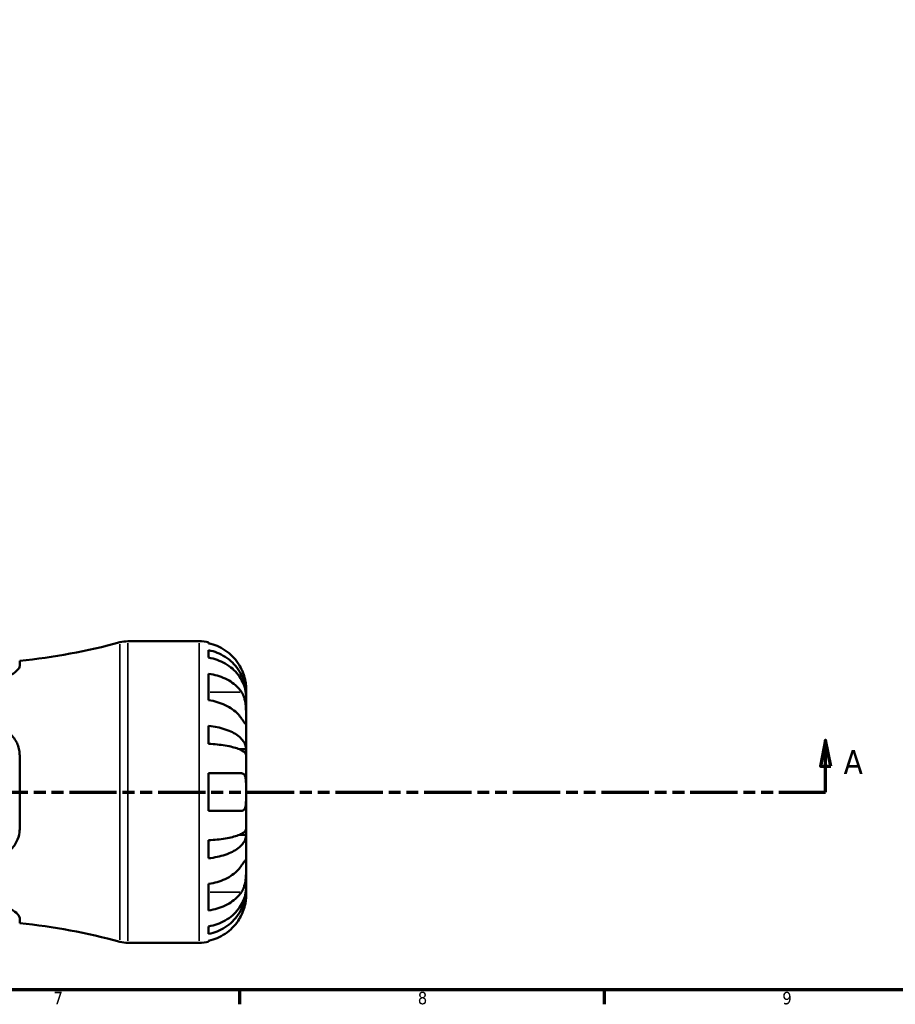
# Model space of a CAD drawing. Header units: millimetres. Extents: x -125 to 905, y -268 to 681.
# Tile 5 of 13: x 448 to 617, y 17 to 207. Entities that reach past the tile are written whole.
import ezdxf

# ---------------------------------------------------------------- set-up
doc = ezdxf.new("R2010")
doc.units = ezdxf.units.MM
doc.linetypes.add('DOUBLE_DASH_CHAIN', pattern=[1.2403, 0.6614, -0.0827, 0.1654, -0.0827, 0.1654, -0.0827])
for name, color, linetype, lineweight in [('Border (ANSI)', 7, 'Continuous', 70), ('Section Line (ANSI)', 7, 'DOUBLE_DASH_CHAIN', 70), ('Visible (ANSI)', 7, 'Continuous', 50), ('Visible Narrow (ANSI)', 7, 'Continuous', 35)]:
    doc.layers.add(name, color=color, linetype=linetype, lineweight=lineweight)
doc.styles.add('Label Text (ANSI)', font='tahoma.ttf')
doc.styles.add('Note Text (ANSI)', font='tahoma.ttf')

# ---------------------------------------------------------------- blocks, each defined once
blk = doc.blocks.new('Borders Default Border')
at = {"layer": 'Border (ANSI)'}
for p, q in [((490.58, 20), (490.58, 17.2)), ((560.67, 20), (560.67, 17.2))]:
    blk.add_line(p, q, dxfattribs=at)
at = {"layer": 'Border (ANSI)', "flags": 128}
blk.add_lwpolyline([(20, 20), (20, 574), (821, 574), (821, 20), (20, 20)], dxfattribs=at)
at = {"layer": 'Border (ANSI)', "color": 5, "true_color": 0x0000ff, "char_height": 2.4, "attachment_point": 7, "style": 'Note Text (ANSI)'}
for s, insert in [('7', (454.8, 17.2)), ('8', (524.84, 17.15)), ('9', (594.92, 17.15))]:
    blk.add_mtext(s, dxfattribs=dict(at, insert=insert))
blk = doc.blocks.new('2dTransSection0')
at = {"layer": 'Section Line (ANSI)', "linetype": 'Continuous'}
for p, q in [((304.36, 68.03), (303.36, 63.03)), ((304.36, 63.03), (304.36, 68.03)), ((305.36, 63.03), (304.36, 68.03)), ((603.24, 68.03), (602.24, 63.03)), ((603.24, 63.03), (603.24, 68.03)), ((604.24, 63.03), (603.24, 68.03)), ((303.36, 63.03), (305.36, 63.03)), ((304.36, 58.03), (304.36, 63.03)), ((602.24, 63.03), (604.24, 63.03)), ((603.24, 58.03), (603.24, 63.03)), ((304.36, 58.03), (313.32, 58.03)), ((594.28, 58.03), (603.24, 58.03))]:
    blk.add_line(p, q, dxfattribs=at)
at = {"layer": 'Section Line (ANSI)', "linetype": 'DOUBLE_DASH_CHAIN', "ltscale": 13.749826}
blk.add_line((304.36, 58.03), (603.24, 58.03), dxfattribs=at)
at = {"layer": 'Section Line (ANSI)', "linetype": 'Continuous', "flags": 128}
for points in [[(305.36, 63.03), (304.36, 68.03), (303.36, 63.03), (305.36, 63.03)], [(604.24, 63.03), (603.24, 68.03), (602.24, 63.03), (604.24, 63.03)]]:
    blk.add_lwpolyline(points, dxfattribs=at)
at = {"layer": 'Section Line (ANSI)'}
for points in [[(305.36, 63.03), (304.36, 68.03), (303.36, 63.03), (305.36, 63.03)], [(604.24, 63.03), (603.24, 68.03), (602.24, 63.03), (604.24, 63.03)]]:
    blk.add_solid(points, dxfattribs=at)
at = {"layer": 'Section Line (ANSI)', "char_height": 4.57, "attachment_point": 7, "style": 'Label Text (ANSI)'}
for insert in [(297, 61.53), (606.71, 61.53)]:
    blk.add_mtext('A', dxfattribs=dict(at, insert=insert))

msp = doc.modelspace()

# ---------------------------------------------------------------- linework, layer by layer
at = {"layer": 'Visible (ANSI)'}
for p, q in [((469.09, 87.03), (482.83, 87.03)), ((484.63, 86.85), (484.63, 86.62)), ((484.63, 85.31), (484.63, 83.88)), ((448.3, 82.26), (448.3, 83.27)), ((484.63, 80.79), (484.63, 75.7)), ((491.83, 76.74), (491.83, 78.03)), ((491.83, 76.74), (491.81, 76.74)), ((491.83, 76.25), (491.83, 76.74)), ((491.83, 72.17), (491.83, 76.25)), ((491.83, 66.27), (491.83, 72.17)), ((484.63, 70.76), (484.63, 67.3)), ((448.3, 50.99), (448.3, 65.07)), ((491.83, 66.27), (490.5, 66.27)), ((491.83, 65.09), (491.83, 66.27)), ((491.83, 58.03), (491.83, 65.09)), ((484.63, 61.63), (484.63, 54.43)), ((484.63, 61.63), (490.95, 61.63)), ((491.83, 50.97), (491.83, 58.03)), ((490.95, 54.43), (484.63, 54.43)), ((491.83, 49.79), (490.5, 49.79)), ((491.83, 49.79), (491.83, 50.97)), ((491.83, 43.89), (491.83, 49.79)), ((484.63, 48.75), (484.63, 45.29)), ((491.83, 39.81), (491.83, 43.89)), ((484.63, 40.36), (484.63, 35.27)), ((491.83, 39.32), (491.83, 39.81)), ((491.83, 39.32), (491.81, 39.32)), ((491.83, 38.03), (491.83, 39.32)), ((448.3, 32.79), (448.3, 33.79)), ((484.63, 32.18), (484.63, 30.74)), ((469.09, 29.03), (482.83, 29.03)), ((484.63, 29.44), (484.63, 29.21))]:
    msp.add_line(p, q, dxfattribs=at)
for centre, radius, start, end in [((436.54, 200.85), 118.17, 275.7115, 285.2232), ((469.09, 81.23), 5.8, 90, 105.2232), ((482.83, 78.03), 9, 78.463, 90), ((436.54, -84.79), 118.17, 74.7768, 84.2885), ((469.09, 34.83), 5.8, 254.7768, 270), ((482.83, 38.03), 9, 270, 281.537)]:
    msp.add_arc(centre, radius, start, end, dxfattribs=at)
for points, knots in [([(490.95, 81.63), (490.77, 82.02), (490.55, 82.41), (489.96, 83.29), (489.57, 83.76), (488.79, 84.55), (488.32, 84.95), (487.31, 85.62), (486.77, 85.91), (485.76, 86.33), (485.2, 86.5), (484.63, 86.62)], [4.427884, 4.427884, 4.427884, 4.427884, 4.5512464, 4.5512464, 4.7191329, 4.7191329, 4.8858696, 4.8858696, 5.0526063, 5.0526063, 5.2140047, 5.2140047, 5.2140047, 5.2140047]), ([(484.63, 85.31), (485.21, 85.2), (485.77, 85.03), (486.78, 84.62), (487.32, 84.35), (488.33, 83.69), (488.79, 83.32), (489.58, 82.55), (489.97, 82.1), (490.65, 81.12), (490.93, 80.6), (491.35, 79.6), (491.54, 79.03), (491.77, 77.87), (491.83, 77.28), (491.83, 76.74)], [0.170746, 0.170746, 0.170746, 0.170746, 0.33284, 0.33284, 0.499494, 0.499494, 0.666149, 0.666149, 0.833209, 0.833209, 1.000269, 1.000269, 1.167973, 1.167973, 1.335677, 1.335677, 1.335677, 1.335677]), ([(491.83, 76.25), (491.83, 76.73), (491.77, 77.26), (491.54, 78.29), (491.35, 78.79), (490.93, 79.68), (490.65, 80.15), (489.97, 81.02), (489.58, 81.42), (488.79, 82.1), (488.33, 82.44), (487.32, 83.02), (486.78, 83.26), (485.77, 83.63), (485.21, 83.78), (484.63, 83.88)], [4.014251, 4.014251, 4.014251, 4.014251, 4.181955, 4.181955, 4.349659, 4.349659, 4.516719, 4.516719, 4.683779, 4.683779, 4.850433, 4.850433, 5.017088, 5.017088, 5.179182, 5.179182, 5.179182, 5.179182]), ([(448.3, 82.26), (448.3, 82.2), (448.29, 82.12), (448.18, 81.83), (447.99, 81.59), (447.38, 81.02), (446.91, 80.7), (445.8, 80.11), (445.18, 79.86), (443.94, 79.53), (443.38, 79.43), (442.26, 79.35), (441.72, 79.36), (440.59, 79.49), (440.03, 79.62), (438.91, 80), (438.4, 80.26), (437.59, 80.81), (437.31, 81.1), (437.13, 81.46), (437.1, 81.56), (437.1, 81.65)], [-1.97486, -1.97486, -1.97486, -1.97486, -1.901863, -1.901863, -1.699568, -1.699568, -1.455664, -1.455664, -1.22759, -1.22759, -1.052727, -1.052727, -0.889572, -0.889572, -0.697972, -0.697972, -0.46666, -0.46666, -0.223232, -0.223232, -0.124189, -0.124189, -0.124189, -0.124189]), ([(491.83, 78.03), (491.83, 78.03), (491.83, 78.06), (491.83, 78.2), (491.82, 78.3), (491.8, 78.66), (491.77, 78.95), (491.67, 79.55), (491.61, 79.82), (491.47, 80.31), (491.4, 80.52), (491.24, 80.97), (491.15, 81.19), (491.02, 81.49), (490.99, 81.56), (490.95, 81.63)], [-2.4991326, -2.4991326, -2.4991326, -2.4991326, -2.4150544, -2.4150544, -2.3238473, -2.3238473, -2.1841143, -2.1841143, -2.0867477, -2.0867477, -2.0144067, -2.0144067, -1.9399427, -1.9399427, -1.916375, -1.916375, -1.916375, -1.916375]), ([(484.63, 80.79), (485.2, 80.71), (485.76, 80.58), (486.77, 80.29), (487.31, 80.09), (488.32, 79.61), (488.79, 79.33), (489.57, 78.77), (489.96, 78.44), (490.55, 77.81), (490.77, 77.54), (490.95, 77.26)], [0.1707531, 0.1707531, 0.1707531, 0.1707531, 0.3321515, 0.3321515, 0.4988882, 0.4988882, 0.6656248, 0.6656248, 0.8335114, 0.8335114, 0.9568737, 0.9568737, 0.9568737, 0.9568737]), ([(490.95, 77.26), (491.01, 77.17), (491.07, 77.08), (491.22, 76.8), (491.31, 76.61), (491.46, 76.18), (491.53, 75.95), (491.66, 75.37), (491.72, 75.02), (491.8, 74.21), (491.82, 73.76), (491.83, 72.91), (491.83, 72.51), (491.83, 72.17)], [-0.5800481, -0.5800481, -0.5800481, -0.5800481, -0.5384523, -0.5384523, -0.4638379, -0.4638379, -0.3862639, -0.3862639, -0.2784027, -0.2784027, -0.1427791, -0.1427791, 0, 0, 0, 0]), ([(490.95, 72.17), (490.77, 72.45), (490.55, 72.72), (489.96, 73.35), (489.57, 73.68), (488.79, 74.24), (488.32, 74.52), (487.31, 74.99), (486.77, 75.19), (485.76, 75.49), (485.2, 75.62), (484.63, 75.7)], [4.427884, 4.427884, 4.427884, 4.427884, 4.5512464, 4.5512464, 4.7191329, 4.7191329, 4.8858696, 4.8858696, 5.0526063, 5.0526063, 5.2140047, 5.2140047, 5.2140047, 5.2140047]), ([(491.83, 72.17), (491.83, 71.99), (491.83, 71.82), (491.83, 71.54), (491.83, 71.41), (491.81, 71.19), (491.79, 71.12), (491.72, 71.11), (491.66, 71.16), (491.52, 71.33), (491.46, 71.43), (491.3, 71.65), (491.21, 71.79), (491.06, 72.01), (491.01, 72.09), (490.95, 72.17)], [0, 0, 0, 0, 0.0777495, 0.0777495, 0.1608191, 0.1608191, 0.277838, 0.277838, 0.3882896, 0.3882896, 0.4654296, 0.4654296, 0.5403543, 0.5403543, 0.579532, 0.579532, 0.579532, 0.579532]), ([(437.1, 65.07), (437.1, 65.28), (437.11, 65.48), (437.21, 66.34), (437.39, 66.97), (437.99, 68.18), (438.43, 68.76), (439.46, 69.68), (440.04, 70.04), (441.19, 70.49), (441.73, 70.61), (442.84, 70.69), (443.39, 70.65), (444.58, 70.39), (445.19, 70.13), (446.4, 69.35), (446.96, 68.78), (447.79, 67.51), (448.08, 66.82), (448.27, 65.74), (448.3, 65.41), (448.3, 65.07)], [-1.959376, -1.959376, -1.959376, -1.959376, -1.894001, -1.894001, -1.687868, -1.687868, -1.460239, -1.460239, -1.250956, -1.250956, -1.083162, -1.083162, -0.916572, -0.916572, -0.709968, -0.709968, -0.455441, -0.455441, -0.215839, -0.215839, -0.109381, -0.109381, -0.109381, -0.109381]), ([(484.63, 70.76), (485.21, 70.7), (485.77, 70.61), (486.78, 70.4), (487.32, 70.26), (488.33, 69.91), (488.79, 69.72), (489.58, 69.32), (489.97, 69.08), (490.65, 68.57), (490.93, 68.29), (491.35, 67.77), (491.54, 67.47), (491.77, 66.86), (491.83, 66.55), (491.83, 66.27)], [0.170746, 0.170746, 0.170746, 0.170746, 0.33284, 0.33284, 0.499494, 0.499494, 0.666149, 0.666149, 0.833209, 0.833209, 1.000269, 1.000269, 1.167973, 1.167973, 1.335677, 1.335677, 1.335677, 1.335677]), ([(491.83, 65.09), (491.83, 65.23), (491.77, 65.38), (491.54, 65.68), (491.35, 65.83), (490.93, 66.08), (490.65, 66.22), (489.97, 66.47), (489.58, 66.59), (488.79, 66.79), (488.33, 66.89), (487.32, 67.05), (486.78, 67.12), (485.77, 67.23), (485.21, 67.27), (484.63, 67.3)], [4.014251, 4.014251, 4.014251, 4.014251, 4.181955, 4.181955, 4.349659, 4.349659, 4.516719, 4.516719, 4.683779, 4.683779, 4.850433, 4.850433, 5.017088, 5.017088, 5.179182, 5.179182, 5.179182, 5.179182]), ([(490.95, 61.63), (491.02, 61.63), (491.08, 61.62), (491.23, 61.58), (491.31, 61.53), (491.46, 61.39), (491.53, 61.3), (491.66, 61.01), (491.72, 60.79), (491.8, 60.21), (491.82, 59.83), (491.83, 58.97), (491.83, 58.5), (491.83, 58.03)], [-0.5764765, -0.5764765, -0.5764765, -0.5764765, -0.5296868, -0.5296868, -0.4605403, -0.4605403, -0.385624, -0.385624, -0.2773083, -0.2773083, -0.1425809, -0.1425809, 0, 0, 0, 0]), ([(491.83, 58.03), (491.83, 57.75), (491.83, 57.47), (491.83, 56.9), (491.82, 56.62), (491.8, 55.94), (491.77, 55.58), (491.67, 55.07), (491.61, 54.9), (491.47, 54.67), (491.4, 54.59), (491.24, 54.48), (491.15, 54.45), (491.02, 54.43), (490.99, 54.43), (490.95, 54.43)], [-2.4991326, -2.4991326, -2.4991326, -2.4991326, -2.4150544, -2.4150544, -2.3238473, -2.3238473, -2.1841143, -2.1841143, -2.0867477, -2.0867477, -2.0144067, -2.0144067, -1.9399427, -1.9399427, -1.916375, -1.916375, -1.916375, -1.916375]), ([(448.3, 50.99), (448.3, 50.76), (448.29, 50.52), (448.18, 49.66), (447.99, 49.05), (447.38, 47.82), (446.91, 47.22), (445.8, 46.27), (445.18, 45.91), (443.94, 45.5), (443.38, 45.4), (442.26, 45.38), (441.72, 45.45), (440.59, 45.76), (440.03, 46.03), (438.91, 46.8), (438.4, 47.33), (437.59, 48.57), (437.31, 49.29), (437.13, 50.36), (437.1, 50.67), (437.1, 50.99)], [-1.97486, -1.97486, -1.97486, -1.97486, -1.901863, -1.901863, -1.699568, -1.699568, -1.455664, -1.455664, -1.22759, -1.22759, -1.052727, -1.052727, -0.889572, -0.889572, -0.697972, -0.697972, -0.46666, -0.46666, -0.223232, -0.223232, -0.124189, -0.124189, -0.124189, -0.124189]), ([(484.63, 48.75), (485.21, 48.78), (485.77, 48.83), (486.78, 48.93), (487.32, 49), (488.33, 49.17), (488.79, 49.27), (489.58, 49.47), (489.97, 49.58), (490.65, 49.84), (490.93, 49.97), (491.35, 50.23), (491.54, 50.38), (491.77, 50.68), (491.83, 50.83), (491.83, 50.97)], [0.170746, 0.170746, 0.170746, 0.170746, 0.33284, 0.33284, 0.499494, 0.499494, 0.666149, 0.666149, 0.833209, 0.833209, 1.000269, 1.000269, 1.167973, 1.167973, 1.335677, 1.335677, 1.335677, 1.335677]), ([(491.83, 49.79), (491.83, 49.5), (491.77, 49.19), (491.54, 48.59), (491.35, 48.29), (490.93, 47.77), (490.65, 47.49), (489.97, 46.98), (489.58, 46.74), (488.79, 46.34), (488.33, 46.14), (487.32, 45.8), (486.78, 45.66), (485.77, 45.44), (485.21, 45.35), (484.63, 45.29)], [4.014251, 4.014251, 4.014251, 4.014251, 4.181955, 4.181955, 4.349659, 4.349659, 4.516719, 4.516719, 4.683779, 4.683779, 4.850433, 4.850433, 5.017088, 5.017088, 5.179182, 5.179182, 5.179182, 5.179182]), ([(484.63, 40.36), (485.2, 40.44), (485.76, 40.57), (486.77, 40.86), (487.31, 41.06), (488.32, 41.54), (488.79, 41.82), (489.57, 42.38), (489.96, 42.71), (490.55, 43.33), (490.77, 43.61), (490.95, 43.89)], [0.1707531, 0.1707531, 0.1707531, 0.1707531, 0.3321515, 0.3321515, 0.4988882, 0.4988882, 0.6656248, 0.6656248, 0.8335114, 0.8335114, 0.9568737, 0.9568737, 0.9568737, 0.9568737]), ([(490.95, 43.89), (491.01, 43.98), (491.07, 44.06), (491.22, 44.28), (491.31, 44.41), (491.46, 44.64), (491.53, 44.73), (491.66, 44.9), (491.72, 44.95), (491.8, 44.93), (491.82, 44.84), (491.83, 44.49), (491.83, 44.22), (491.83, 43.89)], [-0.5800481, -0.5800481, -0.5800481, -0.5800481, -0.5384523, -0.5384523, -0.4638379, -0.4638379, -0.3862639, -0.3862639, -0.2784027, -0.2784027, -0.1427791, -0.1427791, 0, 0, 0, 0]), ([(491.83, 43.89), (491.83, 43.7), (491.83, 43.5), (491.83, 43.05), (491.83, 42.8), (491.81, 42.17), (491.79, 41.79), (491.72, 41.03), (491.66, 40.67), (491.52, 40.09), (491.46, 39.86), (491.3, 39.43), (491.21, 39.24), (491.06, 38.97), (491.01, 38.88), (490.95, 38.8)], [0, 0, 0, 0, 0.0777495, 0.0777495, 0.1608191, 0.1608191, 0.277838, 0.277838, 0.3882896, 0.3882896, 0.4654296, 0.4654296, 0.5403543, 0.5403543, 0.579532, 0.579532, 0.579532, 0.579532]), ([(484.63, 32.18), (485.21, 32.28), (485.77, 32.43), (486.78, 32.79), (487.32, 33.04), (488.33, 33.62), (488.79, 33.95), (489.58, 34.63), (489.97, 35.04), (490.65, 35.91), (490.93, 36.37), (491.35, 37.26), (491.54, 37.77), (491.77, 38.8), (491.83, 39.32), (491.83, 39.81)], [0.170746, 0.170746, 0.170746, 0.170746, 0.33284, 0.33284, 0.499494, 0.499494, 0.666149, 0.666149, 0.833209, 0.833209, 1.000269, 1.000269, 1.167973, 1.167973, 1.335677, 1.335677, 1.335677, 1.335677]), ([(491.83, 39.32), (491.83, 38.77), (491.77, 38.18), (491.54, 37.03), (491.35, 36.46), (490.93, 35.46), (490.65, 34.94), (489.97, 33.96), (489.58, 33.5), (488.79, 32.74), (488.33, 32.36), (487.32, 31.71), (486.78, 31.44), (485.77, 31.03), (485.21, 30.86), (484.63, 30.74)], [4.014251, 4.014251, 4.014251, 4.014251, 4.181955, 4.181955, 4.349659, 4.349659, 4.516719, 4.516719, 4.683779, 4.683779, 4.850433, 4.850433, 5.017088, 5.017088, 5.179182, 5.179182, 5.179182, 5.179182]), ([(490.95, 38.8), (490.77, 38.52), (490.55, 38.24), (489.96, 37.62), (489.57, 37.29), (488.79, 36.73), (488.32, 36.45), (487.31, 35.97), (486.77, 35.77), (485.76, 35.47), (485.2, 35.35), (484.63, 35.27)], [4.427884, 4.427884, 4.427884, 4.427884, 4.5512464, 4.5512464, 4.7191329, 4.7191329, 4.8858696, 4.8858696, 5.0526063, 5.0526063, 5.2140047, 5.2140047, 5.2140047, 5.2140047]), ([(490.95, 34.43), (491.02, 34.57), (491.08, 34.72), (491.23, 35.08), (491.31, 35.29), (491.46, 35.73), (491.53, 35.96), (491.66, 36.48), (491.72, 36.77), (491.8, 37.33), (491.82, 37.58), (491.83, 37.93), (491.83, 38.03), (491.83, 38.03)], [-0.5764765, -0.5764765, -0.5764765, -0.5764765, -0.5296868, -0.5296868, -0.4605403, -0.4605403, -0.385624, -0.385624, -0.2773083, -0.2773083, -0.1425809, -0.1425809, 0, 0, 0, 0]), ([(437.1, 34.4), (437.1, 34.47), (437.11, 34.53), (437.21, 34.81), (437.39, 35.05), (437.99, 35.55), (438.43, 35.82), (439.46, 36.26), (440.04, 36.44), (441.19, 36.65), (441.73, 36.7), (442.84, 36.69), (443.39, 36.63), (444.58, 36.39), (445.19, 36.19), (446.4, 35.66), (446.96, 35.33), (447.79, 34.69), (448.08, 34.38), (448.27, 34), (448.3, 33.89), (448.3, 33.79)], [-1.959376, -1.959376, -1.959376, -1.959376, -1.894001, -1.894001, -1.687868, -1.687868, -1.460239, -1.460239, -1.250956, -1.250956, -1.083162, -1.083162, -0.916572, -0.916572, -0.709968, -0.709968, -0.455441, -0.455441, -0.215839, -0.215839, -0.109381, -0.109381, -0.109381, -0.109381]), ([(484.63, 29.44), (485.2, 29.55), (485.76, 29.73), (486.77, 30.15), (487.31, 30.44), (488.32, 31.11), (488.79, 31.5), (489.57, 32.29), (489.96, 32.77), (490.55, 33.65), (490.77, 34.04), (490.95, 34.43)], [0.1707531, 0.1707531, 0.1707531, 0.1707531, 0.3321515, 0.3321515, 0.4988882, 0.4988882, 0.6656248, 0.6656248, 0.8335114, 0.8335114, 0.9568737, 0.9568737, 0.9568737, 0.9568737])]:
    msp.add_open_spline(points, degree=3, knots=knots, dxfattribs=at)
at = {"layer": 'Visible Narrow (ANSI)'}
for p, q in [((467.57, 29.59), (467.57, 86.47)), ((469.09, 86.67), (469.09, 29.39)), ((482.83, 29.39), (482.83, 86.67)), ((490.64, 77.26), (484.94, 77.26)), ((490.64, 38.8), (484.94, 38.8))]:
    msp.add_line(p, q, dxfattribs=at)

# ---------------------------------------------------------------- block references
msp.add_blockref('Borders Default Border', (0, 0))
at = {"layer": 'Section Line (ANSI)'}
msp.add_blockref('2dTransSection0', (0, 0), dxfattribs=at)

doc.saveas('drawing.dxf')
